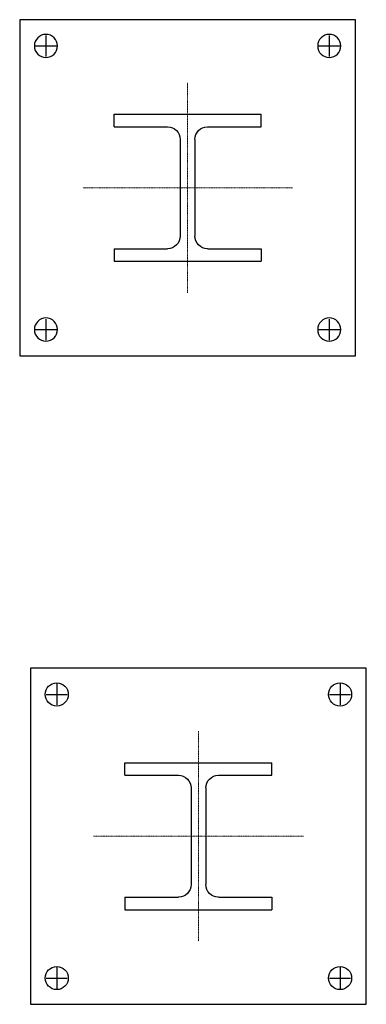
# Model space of a CAD drawing. Header units: millimetres. Extents: x -19665 to 19750, y 15184 to 16122.
import ezdxf

# ---------------------------------------------------------------- set-up
doc = ezdxf.new("R2010")
doc.units = ezdxf.units.MM
doc.linetypes.add('DASHDOT', pattern=[1, 0.5, -0.25, 0, -0.25])
doc.layers.add('11', color=7, linetype='Continuous', lineweight=9)
doc.layers.add('DEFENSAS-MAQUINAS', color=5, linetype='Continuous')
doc.layers.add('DEFPILARES', color=5, linetype='Continuous')

# ---------------------------------------------------------------- blocks, each defined once
blk = doc.blocks.new('HEB140')
for p, q in [((-70, 70), (70, 70)), ((-70, 58), (-70, 70)), ((70, 58), (70, 70)), ((-70, 58), (-19, 58)), ((19, 58), (70, 58)), ((-7, -46), (-7, 46)), ((7, -46), (7, 46)), ((-70, -58), (-70, -70)), ((-70, -58), (-19, -58)), ((19, -58), (70, -58)), ((70, -58), (70, -70)), ((-70, -70), (70, -70))]:
    blk.add_line(p, q)
for centre, start, end in [((-19, 46), 0, 90), ((19, 46), 90, 180), ((-19, -46), 270, 0), ((19, -46), 180, 270)]:
    blk.add_arc(centre, 12, start, end)
blk = doc.blocks.new('DEF140')
at = {"layer": '11', "linetype": 'DASHDOT'}
for p, q in [((0, -100), (0, 100)), ((100, 0), (-100, 0))]:
    blk.add_line(p, q, dxfattribs=at)
at = {"layer": 'DEFPILARES', "color": 7, "linetype": 'Continuous'}
for p, q in [((-135, 125), (-135, 145)), ((135, 125), (135, 145)), ((-145, 135), (-125, 135)), ((125, 135), (145, 135)), ((-135, -145), (-135, -125)), ((135, -145), (135, -125)), ((-145, -135), (-125, -135)), ((125, -135), (145, -135))]:
    blk.add_line(p, q, dxfattribs=at)
blk.add_lwpolyline([(-160, 160), (160, 160), (160, -160), (-160, -160)], close=True, dxfattribs=at)
for centre in [(-135, 135), (135, 135), (-135, -135), (135, -135)]:
    blk.add_circle(centre, 11, dxfattribs=at)
at = {"layer": 'DEFPILARES', "linetype": 'Continuous'}
blk.add_blockref('HEB140', (0, 0), dxfattribs=at)

msp = doc.modelspace()

# ---------------------------------------------------------------- linework, layer by layer
at = {"layer": '11', "linetype": 'DASHDOT'}
for p, q in [((19589.86, 15444.46), (19589.86, 15244.46)), ((19689.86, 15344.46), (19489.86, 15344.46))]:
    msp.add_line(p, q, dxfattribs=at)
at = {"layer": 'DEFPILARES', "color": 7, "linetype": 'Continuous'}
for p, q in [((19454.86, 15489.46), (19454.86, 15469.46)), ((19724.86, 15489.46), (19724.86, 15469.46)), ((19444.86, 15479.46), (19464.86, 15479.46)), ((19714.86, 15479.46), (19734.86, 15479.46)), ((19454.86, 15219.46), (19454.86, 15199.46)), ((19724.86, 15219.46), (19724.86, 15199.46)), ((19444.86, 15209.46), (19464.86, 15209.46)), ((19714.86, 15209.46), (19734.86, 15209.46))]:
    msp.add_line(p, q, dxfattribs=at)
msp.add_lwpolyline([(19429.86, 15184.46), (19749.86, 15184.46), (19749.86, 15504.46), (19429.86, 15504.46)], close=True, dxfattribs=at)
for centre in [(19454.86, 15479.46), (19724.86, 15479.46), (19454.86, 15209.46), (19724.86, 15209.46)]:
    msp.add_circle(centre, 11, dxfattribs=at)

# ---------------------------------------------------------------- block references
at = {"layer": 'DEFENSAS-MAQUINAS', "xscale": -1, "rotation": 180}
msp.add_blockref('DEF140', (19579.49, 15961.88), dxfattribs=at)
at = {"layer": 'DEFPILARES', "linetype": 'Continuous', "extrusion": (0, 0, -1), "zscale": -1, "rotation": 180}
msp.add_blockref('HEB140', (-19589.86, 15344.46), dxfattribs=at)

doc.saveas('drawing.dxf')
